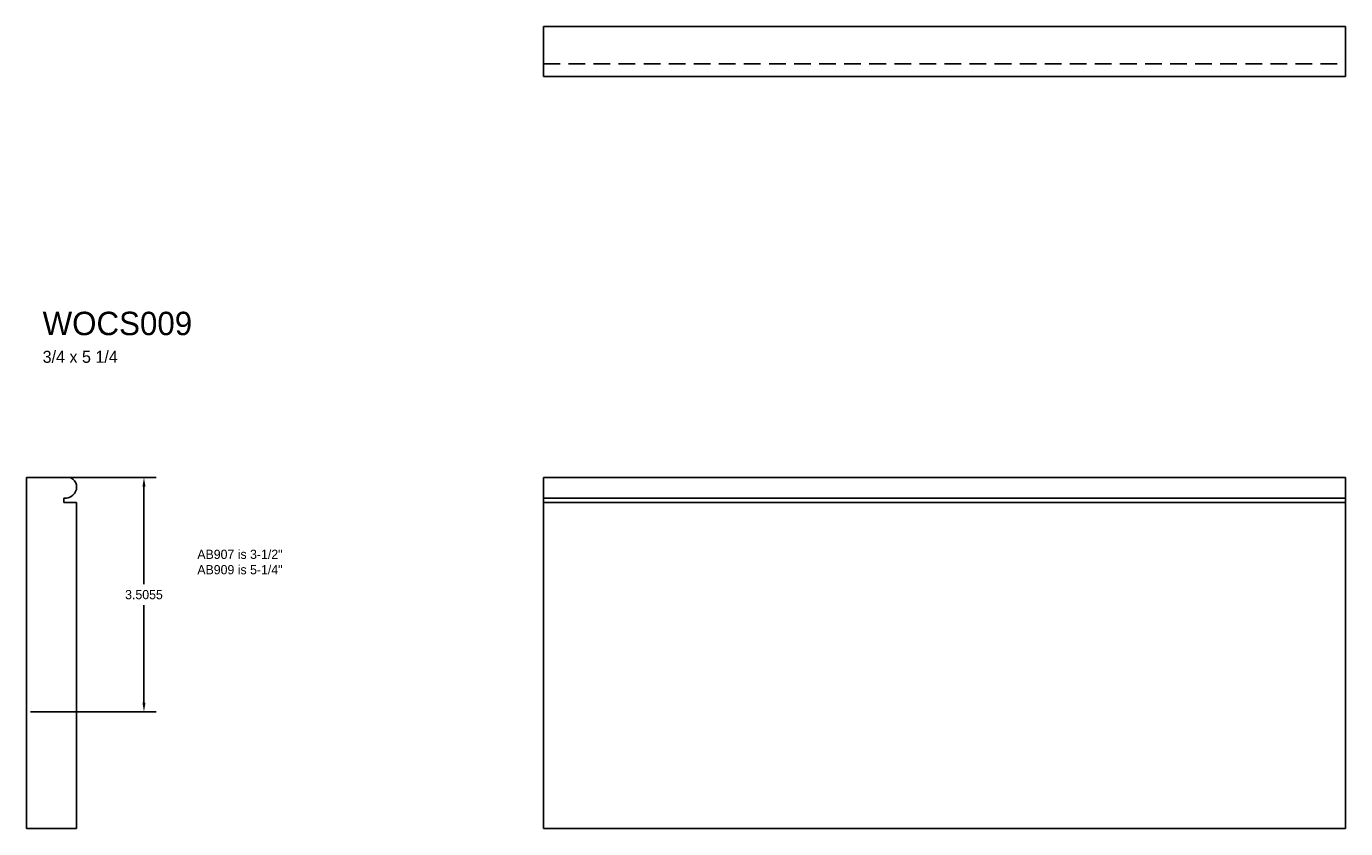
# Model space of a CAD drawing. Extents: x 0 to 19.7, y 0 to 12.
import ezdxf

# ---------------------------------------------------------------- set-up
doc = ezdxf.new("R2010")
doc.units = 0
doc.header["$MEASUREMENT"] = 0
doc.header["$PDMODE"] = 2
doc.header["$PDSIZE"] = 0.019685
doc.linetypes.add('HIDDEN', pattern=[0.375, 0.25, -0.125])
doc.layers.get('0').update_dxf_attribs({"linetype": 'CONTINUOUS'})
doc.layers.get('Defpoints').update_dxf_attribs({"linetype": 'CONTINUOUS'})
doc.styles.add('TXT', font='TXT', dxfattribs={"height": 0.137795})
doc.dimstyles.get("Standard").update_dxf_attribs({"dimtxt": 0.18, "dimasz": 0.18, "dimexe": 0.18, "dimexo": 0.0625, "dimgap": 0.09, "dimtad": 0, "dimtih": 1, "dimtoh": 1, "dimdec": 4, "dimzin": 0, "dimdsep": 46, "dimtxsty": 'TXT', "dimcen": 0.09, "dimadec": 0, "dimazin": 0, "dimtfac": 1, "dimtdec": 4, "dimtofl": 0, "dimtmove": 0, "dimatfit": 0, "dimfxl": 1, "dimtolj": 1, "dimtzin": 0, "dimarcsym": 0})

# ---------------------------------------------------------------- blocks, each defined once
blk = doc.blocks.new('wocs009end')
at = {"linetype": 'Continuous'}
for p, q in [((0.622, 5.25), (0, 5.25)), ((0, 0), (0, 5.25)), ((0.622, 5.25), (0.628, 5.249)), ((0.562, 4.876), (0.562, 4.938)), ((0.562, 4.876), (0.75, 4.876)), ((0.75, 0), (0.75, 4.876)), ((0.75, 0), (0, 0))]:
    blk.add_line(p, q, dxfattribs=at)
for centre, radius, start, end in [((0.617, 5.118), 0.132, 23.3108, 85), ((0.587, 5.105), 0.164, 288.4243, 23.3108), ((0.565, 5.172), 0.234, 269.3302, 288.4243)]:
    blk.add_arc(centre, radius, start, end, dxfattribs=at)
blk = doc.blocks.new('wocs009front')
at = {"linetype": 'Continuous'}
for p, q in [((12, 5.25), (0, 5.25)), ((0, 0), (0, 5.25)), ((12, 0), (12, 5.25)), ((0, 4.938), (12, 4.938)), ((0, 4.876), (12, 4.876)), ((12, 0), (0, 0))]:
    blk.add_line(p, q, dxfattribs=at)
blk = doc.blocks.new('wocs009top')
at = {"linetype": 'Continuous'}
for p, q in [((12, 0), (0, 0)), ((0, -0.75), (0, 0)), ((12, -0.75), (12, 0)), ((0, -0.75), (12, -0.75))]:
    blk.add_line(p, q, dxfattribs=at)
at = {"linetype": 'HIDDEN'}
blk.add_line((0, -0.562), (12, -0.562), dxfattribs=at)
blk = doc.blocks.new('*D3')
at = {"color": 0, "linetype": 'Continuous', "lineweight": -2}
for p, q in [((0.062, 5.25), (1.939, 5.25)), ((1.759, 5.112), (1.759, 3.656)), ((1.759, 1.882), (1.759, 3.338)), ((0.062, 1.744), (1.939, 1.744))]:
    blk.add_line(p, q, dxfattribs=at)
at = {"color": 0, "linetype": 'Continuous'}
for points in [[(1.736, 5.112), (1.782, 5.112), (1.759, 5.25)], [(1.736, 1.882), (1.782, 1.882), (1.759, 1.744)]]:
    blk.add_solid(points, dxfattribs=at)
at = {"layer": 'Defpoints', "color": 0, "linetype": 'Continuous'}
for p in [(0, 5.25), (0, 1.744), (1.759, 1.744)]:
    blk.add_point(p, dxfattribs=at)
at = {"color": 0, "linetype": 'Continuous', "insert": (1.759, 3.497), "char_height": 0.1378, "attachment_point": 5, "style": 'TXT'}
blk.add_mtext('\\A1;3.5055', dxfattribs=at)

msp = doc.modelspace()

# ---------------------------------------------------------------- block references
at = {"linetype": 'Continuous'}
for name, p in [('wocs009top', (7.73373, 11.99228)), ('wocs009end', (0, 0)), ('wocs009front', (7.73373, 0))]:
    msp.add_blockref(name, p, dxfattribs=at)

# ---------------------------------------------------------------- texts
at = {"linetype": 'Continuous', "insert": (0.24293, 7.72647), "char_height": 0.35, "attachment_point": 1, "style": 'TXT'}
msp.add_mtext('WOCS009\\P{\\H0.5143x;3/4 x 5 1/4}', dxfattribs=at)
at = {"linetype": 'Continuous', "insert": (2.55709, 4.16911), "char_height": 0.1377953, "width": 2.5253699, "attachment_point": 1, "style": 'TXT'}
msp.add_mtext('AB907 is 3-1/2"\\PAB909 is 5-1/4"', dxfattribs=at)

# ---------------------------------------------------------------- dimensions: what is measured, and where the dimension line sits
at = {"linetype": 'Continuous'}
dim = msp.add_linear_dim(base=(1.75855, 1.74446), p1=(0, 5.25), p2=(0, 1.74446), angle=90, dimstyle='Standard', override={"dimtxt": 0.137795, "dimasz": 0.137795, "dimatfit": 3}, dxfattribs=at)
dim.commit()
dim.dimension.update_dxf_attribs({"geometry": '*D3', "text_midpoint": (1.75855, 3.49723)})

doc.saveas('drawing.dxf')
